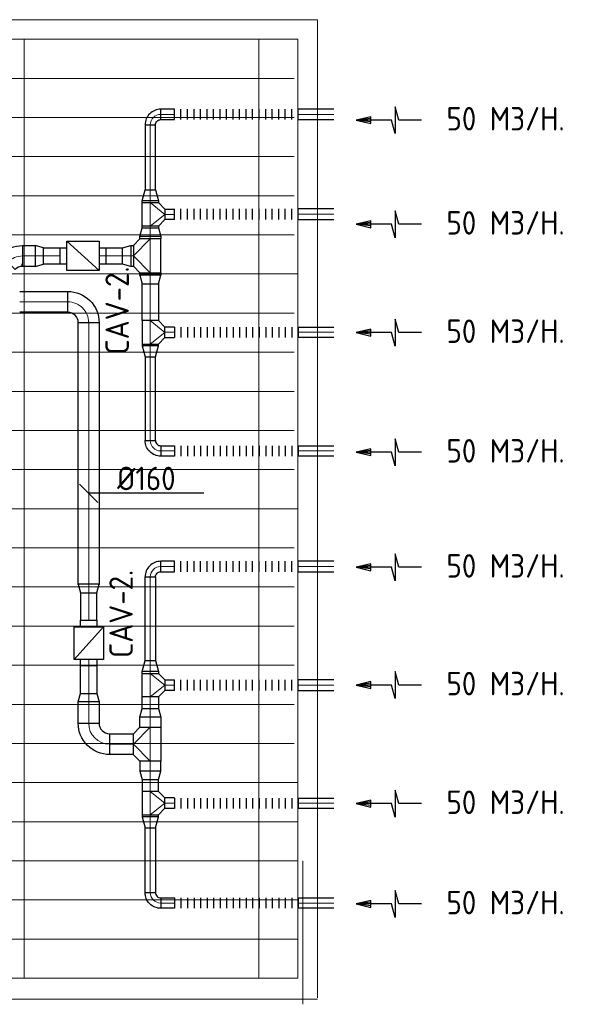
# Model space of a CAD drawing. Header units: millimetres. Extents: x -72915 to 21022, y 6278 to 52916.
# Tile 59 of 60: x -4050 to 215, y 44248 to 51798. Entities that reach past the tile are written whole.
import ezdxf

# ---------------------------------------------------------------- set-up
doc = ezdxf.new("R2010")
doc.units = ezdxf.units.MM
doc.header["$LTSCALE"] = 50
for name, color, linetype in [('4plfd', 254, 'Continuous'), ('WL570---_RETOUR', 100, 'Continuous'), ('WL570---_TOEVOER', 200, 'Continuous'), ('WM570---_RETOUR', 2, 'Continuous'), ('WM570---_TOEVOER', 2, 'Continuous')]:
    doc.layers.add(name, color=color, linetype=linetype)
for name, color, linetype, lineweight in [('WL570---_BESTAAND-HARTLIJN', 161, 'Continuous', 0), ('WL570---_BESTAAND-MAATVOERING', 161, 'Continuous', 0), ('WL570---_BESTAAND-RETOUR', 140, 'Continuous', 0), ('WL570---_BESTAAND-TOEVOER', 180, 'Continuous', 0)]:
    doc.layers.add(name, color=color, linetype=linetype, lineweight=lineweight)
doc.styles.add('MAATVOERING', font='ISO')

# ---------------------------------------------------------------- blocks, each defined once
blk = doc.blocks.new('Groep-74')
at = {"color": 8, "linetype": 'Continuous', "lineweight": 13}
for p, q in [((-10741.5, 49299.1), (-4181.9, 49299.1)), ((-10741.5, 48999.1), (-4181.9, 48999.1)), ((-10741.5, 48699.1), (-4181.9, 48699.1)), ((-10741.5, 48399.1), (-4181.9, 48399.1)), ((-10741.5, 48399.1), (-4181.9, 48399.1)), ((-10741.5, 48099.1), (-4181.9, 48099.1)), ((-10741.5, 47799.1), (-4181.9, 47799.1)), ((-10741.5, 47499.1), (-4181.9, 47499.1)), ((-10741.5, 47199.1), (-4181.9, 47199.1)), ((-10741.5, 46899.1), (-4181.9, 46899.1)), ((-10741.5, 46599.1), (-4181.9, 46599.1))]:
    blk.add_line(p, q, dxfattribs=at)
blk = doc.blocks.new('Groep-79')
at = {"color": 8, "linetype": 'Continuous', "lineweight": 13}
for p, q in [((-73304.9, 50349.1), (-4004.9, 50349.1)), ((-4004.9, 50349.1), (-4004.9, 42849.1)), ((-73154.9, 50199.1), (-4154.9, 50199.1)), ((-6254.9, 50199.1), (-6254.9, 42999.1)), ((-5954.9, 50199.1), (-4154.9, 50199.1)), ((-4454.9, 50199.1), (-4454.9, 42999.1)), ((-4154.9, 50199.1), (-4154.9, 42999.1)), ((-4154.9, 50199.1), (-4154.9, 42999.1)), ((-11437.9, 49899.1), (-4181.9, 49899.1)), ((-11437.9, 49599.1), (-4181.9, 49599.1)), ((-10741.5, 48399.1), (-4154.9, 48399.1)), ((-10741.5, 46599.1), (-4154.9, 46599.1)), ((-11437.9, 46299.1), (-4181.9, 46299.1)), ((-11437.9, 45999.1), (-4181.9, 45999.1)), ((-11437.9, 45699.1), (-4181.9, 45699.1)), ((-11437.9, 45399.1), (-4181.9, 45399.1)), ((-11437.9, 45099.1), (-4181.9, 45099.1)), ((-11882.7, 44799.1), (-4181.9, 44799.1)), ((-11654.9, 44499.1), (-4154.9, 44499.1)), ((-11654.9, 44199.1), (-4154.9, 44199.1)), ((-11654.9, 43899.1), (-4154.9, 43899.1)), ((-11654.9, 43599.1), (-4154.9, 43599.1)), ((-4154.9, 43299.1), (-11654.9, 43299.1)), ((-4154.9, 42999.1), (-36705.1, 42999.1)), ((-4004.9, 42838.3), (-36705.1, 42838.3))]:
    blk.add_line(p, q, dxfattribs=at)
at = {"color": 8}
blk.add_blockref('Groep-74', (0, 0), dxfattribs=at)
blk = doc.blocks.new('Block plafond 1e verd')
at = {"layer": '4plfd'}
blk.add_blockref('Groep-79', (22004.9, -19149), dxfattribs=at)
blk = doc.blocks.new('AFZPIJL')
for points in [[(0, -10), (0, -6.52), (-2.06, -5.97), (2.06, -5.97), (0, -5.41), (0, 0)], [(-0.26, -2.22), (0, 0)], [(0.26, -2.22), (0, 0)]]:
    blk.add_lwpolyline(points)
blk.add_lwpolyline([(0.52, -2.22), (-0.52, -2.22), (0, 0)], close=True)
blk = doc.blocks.new('KARO')
for p, q in [((1, 0.5), (0, 0.5)), ((0, -0.5), (1, -0.5))]:
    blk.add_line(p, q)
at = {"invisible_edges": 15}
blk.add_3dface([(0, 0.5), (0, -0.5), (1, -0.5), (1, 0.5)], dxfattribs=at)
at = {"layer": 'WL570---_BESTAAND-HARTLIJN'}
blk.add_line((0, 0), (1, 0), dxfattribs=at)
blk = doc.blocks.new('FLLINE80')
blk.add_line((0, -40), (0, 40))
blk = doc.blocks.new('OEX8000100000')
at = {"rotation": 180}
for p in [(50, 0), (100, 0), (150, 0), (200, 0), (250, 0), (300, 0), (350, 0), (400, 0), (450, 0), (500, 0), (550, 0), (600, 0), (650, 0), (700, 0), (750, 0), (800, 0), (850, 0), (900, 0), (950, 0), (1000, 0)]:
    blk.add_blockref('FLLINE80', p, dxfattribs=at)
blk = doc.blocks.new('OSV125800830G')
blk.add_lwpolyline([(0, -62.5), (84, -40), (84, 40), (0, 62.5)], close=True)
at = {"layer": 'WL570---_BESTAAND-HARTLIJN'}
blk.add_line((0, 0), (84, 0), dxfattribs=at)
blk = doc.blocks.new('OTS1251258000H')
blk.add_lwpolyline([(-90, -62.5), (90, -62.5), (90, 62.5), (40, 112.5), (-40, 112.5), (-90, 62.5)], close=True)
at = {"layer": 'WL570---_BESTAAND-HARTLIJN'}
blk.add_line((-90, 0), (90, 0), dxfattribs=at)
at = {"layer": 'WL570---_BESTAAND-RETOUR'}
blk.add_lwpolyline([(-90, 0), (0, 112.5), (90, 0)], dxfattribs=at)
blk = doc.blocks.new('OBO8000090H')
blk.add_lwpolyline([(40, -80, 0.414214), (-80, 40), (-80, -40, -0.414214), (-40, -80)], format="xyb", close=True)
at = {"invisible_edges": 15}
for points in [[(-73.1, -40.6), (-59.2, 38.2), (-80, 40), (-80, -40)], [(-66.3, -42.4), (-39, 32.8), (-59.2, 38.2), (-73.1, -40.6)], [(-60, -45.4), (-20, 23.9), (-39, 32.8), (-66.3, -42.4)], [(-54.3, -49.4), (-2.9, 11.9), (-20, 23.9), (-60, -45.4)], [(-49.4, -54.3), (11.9, -2.9), (-2.9, 11.9), (-54.3, -49.4)], [(-45.4, -60), (23.9, -20), (11.9, -2.9), (-49.4, -54.3)], [(-42.4, -66.3), (32.8, -39), (23.9, -20), (-45.4, -60)], [(-40.6, -73.1), (38.2, -59.2), (32.8, -39), (-42.4, -66.3)], [(-40, -80), (40, -80), (38.2, -59.2), (-40.6, -73.1)]]:
    blk.add_3dface(points, dxfattribs=at)
at = {"layer": 'WL570---_BESTAAND-HARTLIJN'}
blk.add_arc((-80, -80), 80, 0, 90, dxfattribs=at)
blk = doc.blocks.new('OSV1601250650G')
blk.add_lwpolyline([(0, -80), (65.3, -62.5), (65.3, 62.5), (0, 80)], close=True)
at = {"layer": 'WL570---_BESTAAND-HARTLIJN'}
blk.add_line((0, 0), (65.3, 0), dxfattribs=at)
blk = doc.blocks.new('OTS16016016000H')
blk.add_lwpolyline([(-130, -80), (130, -80), (130, 80), (80, 130), (-80, 130), (-130, 80)], close=True)
at = {"layer": 'WL570---_BESTAAND-HARTLIJN'}
blk.add_line((-130, 0), (130, 0), dxfattribs=at)
at = {"layer": 'WL570---_BESTAAND-RETOUR'}
blk.add_lwpolyline([(-130, 0), (0, 130), (130, 0)], dxfattribs=at)
blk = doc.blocks.new('OBO16000090H')
blk.add_lwpolyline([(80, -160, 0.414214), (-160, 80), (-160, -80, -0.414214), (-80, -160)], format="xyb", close=True)
at = {"invisible_edges": 15}
for points in [[(-146.1, -81.2), (-118.3, 76.4), (-160, 80), (-160, -80)], [(-132.6, -84.8), (-77.9, 65.5), (-118.3, 76.4), (-146.1, -81.2)], [(-120, -90.7), (-40, 47.8), (-77.9, 65.5), (-132.6, -84.8)], [(-108.6, -98.7), (-5.7, 23.9), (-40, 47.8), (-120, -90.7)], [(-98.7, -108.6), (23.9, -5.7), (-5.7, 23.9), (-108.6, -98.7)], [(-90.7, -120), (47.8, -40), (23.9, -5.7), (-98.7, -108.6)], [(-84.8, -132.6), (65.5, -77.9), (47.8, -40), (-90.7, -120)], [(-81.2, -146.1), (76.4, -118.3), (65.5, -77.9), (-84.8, -132.6)], [(-80, -160), (80, -160), (76.4, -118.3), (-81.2, -146.1)]]:
    blk.add_3dface(points, dxfattribs=at)
at = {"layer": 'WL570---_BESTAAND-HARTLIJN'}
blk.add_arc((-160, -160), 160, 0, 90, dxfattribs=at)
blk = doc.blocks.new('OSV1601250650K')
blk.add_lwpolyline([(-65.3, -80), (0, -62.5), (0, 62.5), (-65.3, 80)], close=True)
at = {"layer": 'WL570---_BESTAAND-HARTLIJN'}
blk.add_line((-65.3, 0), (0, 0), dxfattribs=at)
blk = doc.blocks.new('VBX1251250012525000')
blk.add_lwpolyline([(50, -112.5), (300, -112.5), (300, 112.5), (50, 112.5)], close=True)
for points in [[(50, 62.5), (0, 62.5), (0, -62.5), (50, -62.5)], [(300, -62.5), (350, -62.5), (350, 62.5), (300, 62.5)]]:
    blk.add_lwpolyline(points)
at = {"layer": 'WL570---_BESTAAND-HARTLIJN'}
blk.add_line((300, 0), (350, 0), dxfattribs=at)
at = {"layer": 'WL570---_BESTAAND-TOEVOER'}
blk.add_line((50, -112.5), (300, 112.5), dxfattribs=at)
blk = doc.blocks.new('MVLINE')
blk.add_line((35.4, -35.4), (-35.4, 35.4))
blk = doc.blocks.new('OBO16000045H')
blk.add_lwpolyline([(80, -66.3, 0.198912), (9.7, 103.4), (-103.4, -9.7, -0.198912), (-80, -66.3)], format="xyb", close=True)
at = {"invisible_edges": 15}
for points in [[(-98.7, -14.9), (23.9, 88), (9.7, 103.4), (-103.4, -9.7)], [(-94.5, -20.4), (36.6, 71.4), (23.9, 88), (-98.7, -14.9)], [(-90.7, -26.3), (47.8, 53.7), (36.6, 71.4), (-94.5, -20.4)], [(-87.5, -32.5), (57.5, 35.2), (47.8, 53.7), (-90.7, -26.3)], [(-84.8, -38.9), (65.5, 15.8), (57.5, 35.2), (-87.5, -32.5)], [(-82.7, -45.6), (71.8, -4.2), (65.5, 15.8), (-84.8, -38.9)], [(-81.2, -52.4), (76.4, -24.6), (71.8, -4.2), (-82.7, -45.6)], [(-80.3, -59.3), (79.1, -45.4), (76.4, -24.6), (-81.2, -52.4)], [(-80, -66.3), (80, -66.3), (79.1, -45.4), (-80.3, -59.3)]]:
    blk.add_3dface(points, dxfattribs=at)
at = {"layer": 'WL570---_BESTAAND-HARTLIJN'}
blk.add_arc((-160, -66.3), 160, 0, 45, dxfattribs=at)

msp = doc.modelspace()

# ---------------------------------------------------------------- linework, layer by layer
at = {"layer": 'WL570---_BESTAAND-MAATVOERING'}
msp.add_line((-1876.4, 44248.4), (-1876.4, 45348.4), dxfattribs=at)
msp.add_line((-1876.4, 44248.4), (-1876.4, 45348.4), dxfattribs=at)
at = {"layer": 'WL570---_TOEVOER'}
msp.add_line((-4032.9, 49926), (-4032.9, 49914), dxfattribs=at)
at = {"layer": 'WM570---_RETOUR'}
msp.add_lwpolyline([(-2637.5, 48167.2), (-2949.3, 48167.2), (-3516, 48167.2)], dxfattribs=at)

# ---------------------------------------------------------------- block references
at = {"layer": 'WL570---_RETOUR'}
for name, p, xscale, yscale, zscale, rotation in [('AFZPIJL', (-1466.5, 51028.1), -50, 50, 50, 90), ('KARO', (-2862.6, 51072.4), 104.6717615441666, 80, 80, 180), ('KARO', (-1638.6, 51072.4), 270.6940397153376, 80, 80, 180), ('KARO', (-3047.3, 50992.4), 498.312785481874, 80, 80, 270), ('KARO', (-3047.3, 50395.6), -14.56646699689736, 125, 125, 270), ('KARO', (-1638.6, 50307.3), 270.6940397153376, 80, 80, 180), ('AFZPIJL', (-1466.5, 50229.6), -50, 50, 50, 90), ('KARO', (-3047.3, 50215.6), -14.38825575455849, 125, 125, 90), ('KARO', (-3047.3, 50136.4), -18.61592130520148, 160, 160, 90.0000000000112), ('KARO', (-4028, 49986.7), -95.50400958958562, 160, 160, 180), ('KARO', (-3388.8, 49986.7), -126.9871434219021, 125, 125, 180), ('KARO', (-3047.3, 49838.9), -18.89721792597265, 160, 160, 270), ('KARO', (-3047.3, 49490.9), -283.3969514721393, 125, 125, 270), ('KARO', (-3520.4, 49474.9), -2006.212791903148, 160, 160, 90.00000000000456), ('AFZPIJL', (-1466.5, 49398.9), -50, 50, 50, 90), ('KARO', (-2862.6, 49401.2), 72.22950757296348, 80, 80, 180), ('KARO', (-3047.3, 49310.9), 14.56646699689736, 125, 125, 270), ('KARO', (-3047.3, 48570.7), 641.4805336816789, 80, 80, 90), ('AFZPIJL', (-1466.5, 48481.6), -50, 50, 50, 90), ('KARO', (-2862.6, 47605.5), 104.6717615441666, 80, 80, 180), ('KARO', (-1638.6, 47605.5), 270.6940397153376, 80, 80, 180), ('AFZPIJL', (-1466.5, 47599.4), -50, 50, 50, 90), ('KARO', (-3047.3, 47526.2), -641.4805336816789, 80, 80, 90), ('KARO', (-3520.4, 47403.5), 210.0606510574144, 125, 125, 270), ('KARO', (-3520.4, 46632.8), -210.0606510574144, 125, 125, 270), ('KARO', (-3047.3, 46785.9), -14.56646699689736, 125, 125, 270), ('KARO', (-1638.6, 46695.6), 270.6940397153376, 80, 80, 180), ('AFZPIJL', (-1466.5, 46696.7), -50, 50, 50, 90), ('KARO', (-3047.3, 46605.9), -90.13055144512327, 125, 125, 90), ('KARO', (-3520.4, 46403.6), -164.7551327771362, 160, 160, 270.000000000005), ('KARO', (-3047.3, 46372.5), -77.92349494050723, 160, 160, 270.0000000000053), ('KARO', (-3360.4, 46243.6), -183.015599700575, 160, 160, 180), ('KARO', (-3047.3, 46114.6), 77.92349494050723, 160, 160, 269.9999999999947), ('KARO', (-3047.3, 45881.2), 90.13055144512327, 125, 125, 90), ('KARO', (-2862.6, 45791.6), 72.22950757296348, 80, 80, 180), ('AFZPIJL', (-1466.5, 45787), -50, 50, 50, 90), ('KARO', (-3047.3, 45701.2), 14.56646699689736, 125, 125, 270), ('KARO', (-3047.3, 45104.5), -498.312785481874, 80, 80, 270), ('AFZPIJL', (-1466.5, 45017.7), -50, 50, 50, 90)]:
    msp.add_blockref(name, p, dxfattribs=dict(at, xscale=xscale, yscale=yscale, zscale=zscale, rotation=rotation))
for name, p, rotation in [('OBO8000090H', (-3047.3, 51072.4), 90), ('OEX8000100000', (-1862, 51072.4), 180), ('OEX8000100000', (-1862, 50307.3), 180), ('OTS16016016000H', (-3047.3, 49987.7), 90), ('OSV1601250650G', (-3047.3, 49838.9), 270), ('OTS1251258000H', (-3047.3, 49400.9), 270), ('OSV125800830G', (-3047.3, 49296.4), 270), ('OBO8000090H', (-3047.3, 47605.5), 90), ('OEX8000100000', (-1862, 47605.5), 180), ('OSV1601250650K', (-3520.4, 47403.5), 270), ('OEX8000100000', (-1862, 46695.6), 180), ('OSV1601250650G', (-3047.3, 46036.7), 270), ('OTS1251258000H', (-3047.3, 45791.2), 270), ('OSV125800830G', (-3047.3, 45686.7), 270)]:
    msp.add_blockref(name, p, dxfattribs=dict(at, rotation=rotation))
at = {"layer": 'WL570---_RETOUR', "xscale": -1}
for name, p, rotation in [('OSV125800830G', (-3047.3, 50410.2), 270), ('OTS1251258000H', (-3047.3, 50305.6), 270), ('OSV1601250650G', (-3047.3, 50136.4), 270), ('OBO16000045H', (-4094.2, 49986.7), 315.0000000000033), ('VBX1251250012525000', (-3739.1, 49986.7), 180), ('OBO16000090H', (-3520.4, 49634.9), 270.0000000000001), ('OBO8000090H', (-3047.3, 48491.4), 90), ('VBX1251250012525000', (-3520.4, 47193.1), 90), ('OSV125800830G', (-3047.3, 46800.5), 270), ('OTS1251258000H', (-3047.3, 46695.9), 270), ('OSV1601250650K', (-3520.4, 46632.8), 270), ('OSV1601250650G', (-3047.3, 46450.5), 270), ('OBO16000090H', (-3520.4, 46243.6), 90.00000000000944), ('OTS16016016000H', (-3047.3, 46242.5), 90), ('OBO8000090H', (-3047.3, 45024.5), 90)]:
    msp.add_blockref(name, p, dxfattribs=dict(at, rotation=rotation))
at = {"layer": 'WL570---_RETOUR'}
for p, xscale, yscale, zscale in [((-2862.6, 50305.3), -72.22950757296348, 80, 80), ((-3177.3, 49986.7), -18.66941092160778, 160, 160), ((-3739.5, 49986.7), -127.6388484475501, 125, 125), ((-3680.4, 49634.9), -369.6542362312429, 160, 160), ((-1638.6, 49401.2), -270.6940397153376, 80, 80), ((-2862.6, 48491.4), -104.6717615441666, 80, 80), ((-1638.6, 48491.4), -270.6940397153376, 80, 80), ((-2862.6, 46695.6), -72.22950757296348, 80, 80), ((-1638.6, 45789.5), -270.6940397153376, 80, 80), ((-2862.6, 45024.5), -104.6717615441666, 80, 80), ((-1638.6, 45024.5), -270.6940397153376, 80, 80)]:
    msp.add_blockref('KARO', p, dxfattribs=dict(at, xscale=xscale, yscale=yscale, zscale=zscale))
msp.add_blockref('OSV1601250650G', (-3932.3, 49986.7), dxfattribs=at)
at = {"layer": 'WL570---_RETOUR', "xscale": -1}
for name, p in [('OSV1601250650G', (-3196, 49986.7)), ('OEX8000100000', (-1862, 49401.2)), ('OEX8000100000', (-1862, 48491.4)), ('OEX8000100000', (-1862, 45789.5)), ('OEX8000100000', (-1862, 45024.5))]:
    msp.add_blockref(name, p, dxfattribs=at)
at = {"layer": 'WM570---_RETOUR', "xscale": -2, "yscale": 2, "zscale": 2, "rotation": 270.0000000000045}
msp.add_blockref('MVLINE', (-3520.4, 48167.2), dxfattribs=at)
at = {"layer": 'WM570---_TOEVOER'}
msp.add_blockref('Block plafond 1e verd', (-19765.4, 20598.3), dxfattribs=at)

# ---------------------------------------------------------------- texts
at = {"layer": 'WM570---_RETOUR', "style": 'MAATVOERING'}
for s, p in [('50 M3/H.', (-774.1, 50948.9)), ('50 M3/H.', (-774.1, 50150.4)), ('50 M3/H.', (-774.1, 49319.7)), ('50 M3/H.', (-774.1, 48402.4)), ('%%c160', (-3302.2, 48190.5)), ('50 M3/H.', (-774.1, 47520.2)), ('50 M3/H.', (-774.1, 46617.5)), ('50 M3/H.', (-774.1, 45707.8)), ('50 M3/H.', (-774.1, 44938.5))]:
    msp.add_text(s, height=180, dxfattribs=at).set_placement(p)
for p in [(-3211.8, 49231.5), (-3181.8, 46905)]:
    msp.add_text('CAV-2.', height=180, rotation=90, dxfattribs=at).set_placement(p)

doc.saveas('drawing.dxf')
